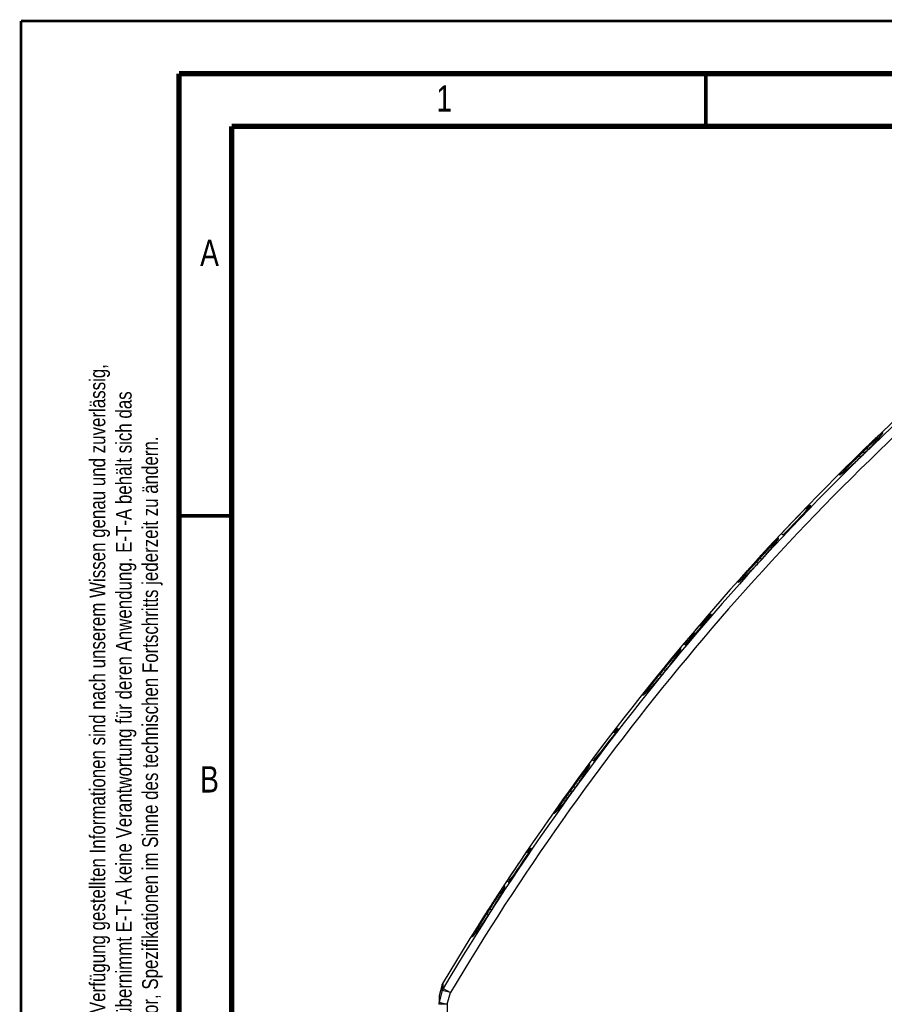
# Model space of a CAD drawing. Extents: x 0 to 420, y 0 to 297.
# Tile 9 of 39: x 0 to 82, y 204 to 297. Entities that reach past the tile are written whole.
import ezdxf

# ---------------------------------------------------------------- set-up
doc = ezdxf.new("R2010")
doc.units = 0
doc.header["$LTSCALE"] = 23.1
doc.layers.add('T-PM12-T0X-00-GND_DXF_FORMAT', color=7, linetype='CONTINUOUS')
doc.layers.add('T-PM12-T0X-0DXF_CONTINUOUS_LINE', color=7, linetype='CONTINUOUS')
doc.styles.get("Standard").update_dxf_attribs({"font": 'txt', "width": 0.8})

msp = doc.modelspace()

# ---------------------------------------------------------------- linework, layer by layer
at = {"layer": 'T-PM12-T0X-00-GND_DXF_FORMAT', "color": 9, "linetype": 'CONTINUOUS', "const_width": 0.25}
for points in [[(0, 0), (0, 297)], [(0, 297), (420, 297)]]:
    msp.add_lwpolyline(points, dxfattribs=at)
at = {"layer": 'T-PM12-T0X-00-GND_DXF_FORMAT', "color": 7, "linetype": 'CONTINUOUS'}
for points, const_width in [([(15, 292), (15, 8)], 0.5), ([(415, 292), (15, 292)], 0.5), ([(65, 287), (65, 292)], 0.35), ([(20, 287), (20, 13)], 0.5), ([(410, 287), (20, 287)], 0.5), ([(15, 250), (20, 250)], 0.35)]:
    msp.add_lwpolyline(points, dxfattribs=dict(at, const_width=const_width))
at = {"layer": 'T-PM12-T0X-0DXF_CONTINUOUS_LINE', "color": 7, "linetype": 'CONTINUOUS'}
for p, q in [((81.2753, 257.2162), (81.2215, 257.1549)), ((81.3254, 257.2737), (81.2753, 257.2162)), ((81.3718, 257.3278), (81.3254, 257.2737)), ((81.4149, 257.3785), (81.3718, 257.3278)), ((81.4548, 257.4261), (81.4149, 257.3785)), ((81.4917, 257.4707), (81.4548, 257.4261)), ((81.5257, 257.5123), (81.4917, 257.4707)), ((81.5569, 257.551), (81.5257, 257.5123)), ((81.5854, 257.5871), (81.5569, 257.551)), ((81.6115, 257.6205), (81.5854, 257.5871)), ((80.3884, 256.269), (80.2641, 256.1445)), ((80.5034, 256.3858), (80.3884, 256.269)), ((80.6098, 256.4953), (80.5034, 256.3858)), ((80.7084, 256.5979), (80.6098, 256.4953)), ((80.7996, 256.694), (80.7084, 256.5979)), ((80.884, 256.7839), (80.7996, 256.694)), ((80.962, 256.8679), (80.884, 256.7839)), ((81.0342, 256.9466), (80.962, 256.8679)), ((81.1012, 257.0204), (81.0342, 256.9466)), ((81.1635, 257.0897), (81.1012, 257.0204)), ((81.2215, 257.1549), (81.1635, 257.0897)), ((79.4419, 255.3425), (79.3522, 255.2575)), ((79.5336, 255.4302), (79.4419, 255.3425)), ((79.6271, 255.5205), (79.5336, 255.4302)), ((79.7104, 255.6017), (79.6271, 255.5205)), ((80.1299, 256.0118), (79.7104, 255.6017)), ((80.2641, 256.1445), (80.1299, 256.0118)), ((78.3636, 254.3772), (78.3134, 254.3358)), ((78.4164, 254.4212), (78.3636, 254.3772)), ((78.472, 254.468), (78.4164, 254.4212)), ((78.5304, 254.5176), (78.472, 254.468)), ((78.5915, 254.57), (78.5304, 254.5176)), ((78.6554, 254.6253), (78.5915, 254.57)), ((78.7222, 254.6836), (78.6554, 254.6253)), ((78.7916, 254.7448), (78.7222, 254.6836)), ((78.8639, 254.809), (78.7916, 254.7448)), ((78.9388, 254.8762), (78.8639, 254.809)), ((79.0165, 254.9465), (78.9388, 254.8762)), ((79.0967, 255.0198), (79.0165, 254.9465)), ((79.1795, 255.0961), (79.0967, 255.0198)), ((79.2647, 255.1753), (79.1795, 255.0961)), ((79.3522, 255.2575), (79.2647, 255.1753)), ((77.973, 254.0687), (77.9459, 254.0489)), ((78.0022, 254.0903), (77.973, 254.0687)), ((78.0333, 254.1137), (78.0022, 254.0903)), ((78.0665, 254.139), (78.0333, 254.1137)), ((78.1017, 254.1662), (78.0665, 254.139)), ((78.1392, 254.1956), (78.1017, 254.1662)), ((78.1791, 254.2271), (78.1392, 254.1956)), ((78.2213, 254.2609), (78.1791, 254.2271)), ((78.266, 254.2971), (78.2213, 254.2609)), ((78.3134, 254.3358), (78.266, 254.2971)), ((74.3434, 250.2843), (74.8663, 250.9075)), ((74.6092, 250.601), (74.5013, 250.6916)), ((74.8336, 251.0654), (74.815, 251.081)), ((74.9092, 250.8715), (74.8663, 250.9075)), ((74.9788, 250.9436), (74.9198, 250.9931)), ((72.1884, 248.3245), (72.352, 248.1872)), ((71.1951, 246.9004), (71.1279, 246.8184)), ((71.2574, 246.9772), (71.1951, 246.9004)), ((71.3153, 247.0495), (71.2574, 246.9772)), ((71.3693, 247.1174), (71.3153, 247.0495)), ((71.4194, 247.1814), (71.3693, 247.1174)), ((71.4661, 247.2415), (71.4194, 247.1814)), ((71.5094, 247.298), (71.4661, 247.2415)), ((71.5497, 247.351), (71.5094, 247.298)), ((71.587, 247.4009), (71.5497, 247.351)), ((71.6216, 247.4476), (71.587, 247.4009)), ((71.6535, 247.4913), (71.6216, 247.4476)), ((71.6828, 247.532), (71.6535, 247.4913)), ((71.7097, 247.57), (71.6828, 247.532)), ((71.7343, 247.6053), (71.7097, 247.57)), ((71.7567, 247.638), (71.7343, 247.6053)), ((70.4801, 246.0662), (70.3557, 245.9284)), ((70.5954, 246.1956), (70.4801, 246.0662)), ((70.7021, 246.317), (70.5954, 246.1956)), ((70.8008, 246.4307), (70.7021, 246.317)), ((70.8923, 246.5374), (70.8008, 246.4307)), ((70.977, 246.6374), (70.8923, 246.5374)), ((71.0554, 246.7309), (70.977, 246.6374)), ((71.1279, 246.8184), (71.0554, 246.7309)), ((69.5899, 245.0974), (69.4934, 244.9964)), ((69.6921, 245.2055), (69.5899, 245.0974)), ((69.8002, 245.3213), (69.6921, 245.2055)), ((69.9144, 245.4452), (69.8002, 245.3213)), ((70.3557, 245.9284), (69.9144, 245.4452)), ((68.5469, 244.072), (68.5075, 244.0369)), ((68.5885, 244.1095), (68.5469, 244.072)), ((68.6325, 244.1497), (68.5885, 244.1095)), ((68.679, 244.1925), (68.6325, 244.1497)), ((68.7281, 244.2382), (68.679, 244.1925)), ((68.78, 244.2869), (68.7281, 244.2382)), ((68.8347, 244.3388), (68.78, 244.2869)), ((68.8925, 244.3941), (68.8347, 244.3388)), ((68.9535, 244.453), (68.8925, 244.3941)), ((69.0179, 244.5158), (68.9535, 244.453)), ((69.086, 244.5829), (69.0179, 244.5158)), ((69.1582, 244.6547), (69.086, 244.5829)), ((69.2349, 244.7316), (69.1582, 244.6547)), ((69.3161, 244.8139), (69.2349, 244.7316)), ((69.4022, 244.9021), (69.3161, 244.8139)), ((69.4934, 244.9964), (69.4022, 244.9021)), ((68.3428, 243.8949), (68.3158, 243.8726)), ((68.3717, 243.9191), (68.3428, 243.8949)), ((68.4026, 243.9453), (68.3717, 243.9191)), ((68.4355, 243.9736), (68.4026, 243.9453)), ((68.4704, 244.0041), (68.4355, 243.9736)), ((68.5075, 244.0369), (68.4704, 244.0041)), ((64.5077, 239.496), (65.4076, 240.5685)), ((65.1505, 240.2621), (65.0676, 240.3317)), ((65.3597, 240.7393), (65.3783, 240.7237)), ((65.4642, 240.6516), (65.3943, 240.5819)), ((65.4578, 240.5264), (65.4076, 240.5685)), ((65.4642, 240.6516), (65.5231, 240.6022)), ((64.5077, 239.496), (64.5462, 239.4638)), ((63.0936, 237.8107), (63.9935, 238.8832)), ((63.9935, 238.8832), (64.0279, 238.8543)), ((63.0614, 237.7072), (62.898, 237.8443)), ((63.0936, 237.8107), (63.1257, 237.7838)), ((62.1632, 236.6163), (62.12, 236.5547)), ((62.2037, 236.6746), (62.1632, 236.6163)), ((62.2415, 236.7298), (62.2037, 236.6746)), ((62.2769, 236.7819), (62.2415, 236.7298)), ((62.31, 236.8311), (62.2769, 236.7819)), ((62.3409, 236.8777), (62.31, 236.8311)), ((62.3697, 236.9215), (62.3409, 236.8777)), ((62.3966, 236.9629), (62.3697, 236.9215)), ((62.4214, 237.0018), (62.3966, 236.9629)), ((62.4445, 237.0383), (62.4214, 237.0018)), ((62.4658, 237.0725), (62.4445, 237.0383)), ((62.4854, 237.1045), (62.4658, 237.0725)), ((62.5033, 237.1343), (62.4854, 237.1045)), ((62.5197, 237.1621), (62.5033, 237.1343)), ((61.482, 235.6983), (61.3902, 235.5816)), ((61.5675, 235.8084), (61.482, 235.6983)), ((61.6473, 235.9122), (61.5675, 235.8084)), ((61.7217, 236.0101), (61.6473, 235.9122)), ((61.7911, 236.1024), (61.7217, 236.0101)), ((61.8558, 236.1892), (61.7911, 236.1024)), ((61.916, 236.2711), (61.8558, 236.1892)), ((61.9723, 236.3481), (61.916, 236.2711)), ((62.0248, 236.4209), (61.9723, 236.3481)), ((62.074, 236.4896), (62.0248, 236.4209)), ((62.12, 236.5547), (62.074, 236.4896)), ((60.7104, 234.7433), (60.5931, 234.6021)), ((61.2917, 235.4579), (61.1862, 235.327)), ((61.3902, 235.5816), (61.2917, 235.4579)), ((59.8838, 233.7912), (59.8183, 233.7203)), ((59.9535, 233.8674), (59.8838, 233.7912)), ((60.0279, 233.9496), (59.9535, 233.8674)), ((60.1074, 234.0385), (60.0279, 233.9496)), ((60.1924, 234.1345), (60.1074, 234.0385)), ((60.2831, 234.2383), (60.1924, 234.1345)), ((60.3799, 234.3504), (60.2831, 234.2383)), ((60.4831, 234.4714), (60.3799, 234.3504)), ((60.5931, 234.6021), (60.4831, 234.4714)), ((59.3804, 233.2703), (59.3459, 233.2373)), ((59.4175, 233.3064), (59.3804, 233.2703)), ((59.4571, 233.3455), (59.4175, 233.3064)), ((59.4995, 233.3878), (59.4571, 233.3455)), ((59.5448, 233.4336), (59.4995, 233.3878)), ((59.5929, 233.4828), (59.5448, 233.4336)), ((59.6442, 233.5359), (59.5929, 233.4828)), ((59.6987, 233.593), (59.6442, 233.5359)), ((59.7567, 233.6543), (59.6987, 233.593)), ((59.8183, 233.7203), (59.7567, 233.6543)), ((56.3702, 229.3539), (56.2409, 229.4624)), ((56.5113, 229.8882), (56.5299, 229.8726)), ((56.6749, 229.751), (56.6159, 229.8005)), ((54.401, 226.829), (54.961, 227.4964)), ((54.2144, 226.855), (54.3781, 226.7177)), ((54.401, 226.829), (54.4381, 226.7979)), ((53.4464, 225.4242), (53.4011, 225.3528)), ((53.4893, 225.4924), (53.4464, 225.4242)), ((53.5298, 225.5576), (53.4893, 225.4924)), ((53.5679, 225.6195), (53.5298, 225.5576)), ((53.6037, 225.6783), (53.5679, 225.6195)), ((53.6372, 225.734), (53.6037, 225.6783)), ((53.6684, 225.7865), (53.6372, 225.734)), ((53.6975, 225.836), (53.6684, 225.7865)), ((53.7245, 225.8825), (53.6975, 225.836)), ((53.7496, 225.9263), (53.7245, 225.8825)), ((53.7729, 225.9674), (53.7496, 225.9263)), ((53.7944, 226.006), (53.7729, 225.9674)), ((53.8142, 226.0421), (53.7944, 226.006)), ((53.8325, 226.076), (53.8142, 226.0421)), ((53.8493, 226.1076), (53.8325, 226.076)), ((53.8646, 226.1369), (53.8493, 226.1076)), ((52.8321, 224.5046), (52.7535, 224.3931)), ((52.906, 224.6105), (52.8321, 224.5046)), ((52.9758, 224.7114), (52.906, 224.6105)), ((53.1354, 224.9467), (53.0738, 224.8552)), ((53.1941, 225.0346), (53.1354, 224.9467)), ((53.2499, 225.1192), (53.1941, 225.0346)), ((53.303, 225.2004), (53.2499, 225.1192)), ((53.3533, 225.2782), (53.303, 225.2004)), ((53.4011, 225.3528), (53.3533, 225.2782)), ((52.1938, 223.6189), (52.0895, 223.4775)), ((52.2944, 223.7572), (52.1938, 223.6189)), ((52.6695, 224.2755), (52.2944, 223.7572)), ((52.7535, 224.3931), (52.6695, 224.2755)), ((51.3873, 222.5776), (51.3304, 222.509)), ((51.4476, 222.6511), (51.3873, 222.5776)), ((51.5116, 222.73), (51.4476, 222.6511)), ((51.5797, 222.8148), (51.5116, 222.73)), ((51.6522, 222.9061), (51.5797, 222.8148)), ((51.7294, 223.0044), (51.6522, 222.9061)), ((51.8114, 223.1102), (51.7294, 223.0044)), ((51.8986, 223.2238), (51.8114, 223.1102)), ((51.9912, 223.346), (51.8986, 223.2238)), ((52.0895, 223.4775), (51.9912, 223.346)), ((50.9133, 222.0326), (50.8844, 222.0021)), ((50.9443, 222.0659), (50.9133, 222.0326)), ((50.9774, 222.1019), (50.9443, 222.0659)), ((51.0128, 222.1409), (50.9774, 222.1019)), ((51.0505, 222.183), (51.0128, 222.1409)), ((51.0906, 222.2282), (51.0505, 222.183)), ((51.1331, 222.2769), (51.0906, 222.2282)), ((51.1782, 222.329), (51.1331, 222.2769)), ((51.226, 222.3849), (51.1782, 222.329)), ((51.2767, 222.4448), (51.226, 222.3849)), ((51.3304, 222.509), (51.2767, 222.4448)), ((48.1528, 217.9735), (48.023, 218.0824)), ((48.2901, 218.511), (48.2714, 218.5266)), ((48.4356, 218.3888), (48.3764, 218.4385)), ((46.1407, 215.354), (46.3052, 215.216)), ((46.3212, 215.333), (46.6127, 215.6804)), ((46.3212, 215.333), (46.3607, 215.2999)), ((45.6104, 214.1733), (45.5798, 214.1156)), ((45.6389, 214.2279), (45.6104, 214.1733)), ((45.6655, 214.2794), (45.6389, 214.2279)), ((45.6902, 214.3279), (45.6655, 214.2794)), ((45.7132, 214.3735), (45.6902, 214.3279)), ((45.7345, 214.4165), (45.7132, 214.3735)), ((45.7542, 214.4568), (45.7345, 214.4165)), ((45.7725, 214.4947), (45.7542, 214.4568)), ((45.7893, 214.5302), (45.7725, 214.4947)), ((45.8047, 214.5634), (45.7893, 214.5302)), ((45.8187, 214.5943), (45.8047, 214.5634)), ((45.8315, 214.623), (45.8187, 214.5943)), ((45.0969, 213.2641), (45.0388, 213.1673)), ((45.1526, 213.3578), (45.0969, 213.2641)), ((45.2059, 213.4484), (45.1526, 213.3578)), ((45.2567, 213.5357), (45.2059, 213.4484)), ((45.3052, 213.6198), (45.2567, 213.5357)), ((45.3512, 213.7005), (45.3052, 213.6198)), ((45.3949, 213.7779), (45.3512, 213.7005)), ((45.4364, 213.852), (45.3949, 213.7779)), ((45.4755, 213.9229), (45.4364, 213.852)), ((45.5124, 213.9904), (45.4755, 213.9229)), ((45.5472, 214.0546), (45.5124, 213.9904)), ((45.5798, 214.1156), (45.5472, 214.0546)), ((44.713, 212.6416), (44.2828, 211.9708)), ((44.7826, 212.7517), (44.713, 212.6416)), ((44.8501, 212.8596), (44.7826, 212.7517)), ((44.9154, 212.9649), (44.8501, 212.8596)), ((44.9783, 213.0675), (44.9154, 212.9649)), ((45.0388, 213.1673), (44.9783, 213.0675)), ((43.9245, 211.433), (43.8476, 211.3214)), ((44.0062, 211.5531), (43.9245, 211.433)), ((44.093, 211.6822), (44.0062, 211.5531)), ((44.1851, 211.8213), (44.093, 211.6822)), ((44.2828, 211.9708), (44.1851, 211.8213)), ((43.176, 210.4127), (43.143, 210.372)), ((43.2113, 210.4567), (43.176, 210.4127)), ((43.2487, 210.5041), (43.2113, 210.4567)), ((43.2886, 210.555), (43.2487, 210.5041)), ((43.3308, 210.6098), (43.2886, 210.555)), ((43.3757, 210.6685), (43.3308, 210.6098)), ((43.4232, 210.7315), (43.3757, 210.6685)), ((43.4736, 210.799), (43.4232, 210.7315)), ((43.5269, 210.8713), (43.4736, 210.799)), ((43.5834, 210.9488), (43.5269, 210.8713)), ((43.6435, 211.0319), (43.5834, 210.9488)), ((43.7073, 211.1213), (43.6435, 211.0319)), ((43.7752, 211.2176), (43.7073, 211.1213)), ((43.8476, 211.3214), (43.7752, 211.2176)), ((43.1121, 210.3344), (43.0832, 210.2999)), ((43.143, 210.372), (43.1121, 210.3344)), ((39.9799, 205.4933), (39.6851, 204.4225)), ((40.0161, 205.5966), (40.0007, 205.5581)), ((40.0335, 205.6344), (40.0161, 205.5966)), ((40.0529, 205.6712), (40.0335, 205.6344)), ((40.0641, 205.6906), (40.0529, 205.6712))]:
    msp.add_line(p, q, dxfattribs=at)
at = {"layer": 'T-PM12-T0X-0DXF_CONTINUOUS_LINE', "color": 9, "linetype": 'CONTINUOUS'}
for p, q in [((79.4851, 255.7907), (79.5551, 255.7193)), ((79.5551, 255.7193), (79.7041, 255.5943)), ((79.7104, 255.6017), (79.7108, 255.6013)), ((79.9144, 256.0705), (79.8446, 256.1421)), ((80.0635, 255.9454), (79.9144, 256.0705)), ((80.0703, 255.9526), (80.0699, 255.9531)), ((70.1497, 245.9884), (70.0759, 246.0559)), ((70.2975, 245.8644), (70.1497, 245.9884)), ((69.7383, 245.6862), (69.8122, 245.6189)), ((69.8122, 245.6189), (69.96, 245.4948)), ((69.9627, 245.498), (69.9631, 245.4976)), ((70.3007, 245.8673), (70.3003, 245.8676)), ((60.6002, 235.0709), (60.6778, 235.0078)), ((60.6778, 235.0078), (60.8255, 234.884)), ((60.8244, 234.8827), (60.8249, 234.8824)), ((60.9936, 235.3955), (60.9161, 235.4588)), ((61.1412, 235.2717), (60.9936, 235.3955)), ((61.1408, 235.2703), (61.1403, 235.2706)), ((52.0697, 223.9458), (52.1507, 223.8872)), ((52.1507, 223.8872), (52.2991, 223.7627)), ((52.2944, 223.7572), (52.2949, 223.7568)), ((52.4448, 224.2932), (52.3639, 224.3519)), ((52.5931, 224.1687), (52.4448, 224.2932)), ((52.5891, 224.163), (52.5886, 224.1633)), ((44.1512, 212.3071), (44.2354, 212.2532)), ((44.5075, 212.6776), (44.4234, 212.7317)), ((44.6563, 212.5528), (44.5075, 212.6776)), ((44.6498, 212.5417), (44.6493, 212.542)), ((44.2354, 212.2532), (44.3843, 212.1283)), ((44.3772, 212.1174), (44.3777, 212.1171)), ((39.9892, 204.9349), (39.6861, 203.8244)), ((39.9892, 204.9348), (39.98, 205.4935)), ((40.7597, 204.7246), (39.9892, 204.9349)), ((40.0758, 205.1304), (40.0641, 205.6907)), ((40.0759, 205.1305), (40.7597, 204.7246)), ((39.6851, 204.4225), (39.6862, 203.8244)), ((40.4565, 203.614), (40.7597, 204.7246)), ((40.4565, 203.614), (39.6565, 203.614)), ((39.6861, 203.8244), (40.4565, 203.614)), ((40.4565, 203.614), (40.4565, 180.1827))]:
    msp.add_line(p, q, dxfattribs=at)
at = {"layer": 'T-PM12-T0X-0DXF_CONTINUOUS_LINE', "color": 7, "linetype": 'CONTINUOUS'}
for points in [[(81.761, 257.841), (81.761, 257.8411), (81.7609, 257.8408), (81.7605, 257.8398), (81.7598, 257.8381), (81.7588, 257.8357), (81.7574, 257.8327), (81.7556, 257.829), (81.7534, 257.8248), (81.7508, 257.8199), (81.7478, 257.8145), (81.7443, 257.8085), (81.7404, 257.802), (81.7361, 257.7949), (81.7313, 257.7872), (81.726, 257.7789), (81.7203, 257.7702), (81.7141, 257.7608), (81.7074, 257.7509), (81.7002, 257.7405), (81.6925, 257.7295), (81.6843, 257.718), (81.6755, 257.7058), (81.6663, 257.6931), (81.6564, 257.6798), (81.6461, 257.6659), (81.6351, 257.6514), (81.6236, 257.6363), (81.6115, 257.6205)], [(77.9459, 254.0489), (77.9206, 254.0308), (77.9087, 254.0223), (77.8972, 254.0143), (77.8862, 254.0067), (77.8756, 253.9995), (77.8655, 253.9927), (77.8559, 253.9862), (77.8467, 253.9802), (77.8379, 253.9745), (77.8296, 253.9691), (77.8217, 253.9642), (77.8142, 253.9595), (77.8072, 253.9553), (77.8005, 253.9513), (77.7943, 253.9477), (77.7885, 253.9444), (77.7831, 253.9414), (77.7782, 253.9387), (77.7736, 253.9364), (77.7695, 253.9343), (77.7659, 253.9326), (77.7627, 253.9311), (77.76, 253.9299), (77.7578, 253.929), (77.7561, 253.9283), (77.7557, 253.9282)], [(71.8817, 247.8492), (71.8817, 247.8494), (71.8818, 247.8496), (71.8816, 247.8489), (71.8811, 247.8476), (71.8804, 247.8455), (71.8794, 247.8429), (71.878, 247.8396), (71.8763, 247.8356), (71.8743, 247.8311), (71.8719, 247.826), (71.8691, 247.8204), (71.8659, 247.8142), (71.8624, 247.8074), (71.8584, 247.8), (71.854, 247.7921), (71.8492, 247.7836), (71.844, 247.7746), (71.8384, 247.7651), (71.8323, 247.7549), (71.8258, 247.7443), (71.8189, 247.733), (71.8114, 247.7212), (71.8035, 247.7089), (71.7952, 247.6959), (71.7863, 247.6823), (71.777, 247.6682), (71.7671, 247.6534), (71.7567, 247.638)], [(68.3158, 243.8726), (68.2906, 243.8522), (68.2787, 243.8426), (68.2673, 243.8336), (68.2563, 243.8249), (68.2457, 243.8167), (68.2356, 243.809), (68.2259, 243.8016), (68.2167, 243.7947), (68.2078, 243.7881), (68.1994, 243.782), (68.1914, 243.7762), (68.1838, 243.7708), (68.1767, 243.7658), (68.1699, 243.7612), (68.1635, 243.7569), (68.1575, 243.753), (68.152, 243.7495), (68.1468, 243.7462), (68.1421, 243.7433), (68.1377, 243.7408), (68.1338, 243.7385), (68.1303, 243.7366), (68.1273, 243.735), (68.1247, 243.7338), (68.1227, 243.7328), (68.1212, 243.7321), (68.1209, 243.732)], [(62.6126, 237.3464), (62.6126, 237.3465), (62.6126, 237.3463), (62.6124, 237.3455), (62.612, 237.344), (62.6114, 237.3419), (62.6105, 237.3393), (62.6094, 237.3362), (62.6081, 237.3325), (62.6065, 237.3284), (62.6047, 237.3238), (62.6025, 237.3187), (62.6002, 237.3132), (62.5975, 237.3073), (62.5945, 237.3008), (62.5913, 237.294), (62.5877, 237.2867), (62.5839, 237.2789), (62.5798, 237.2707), (62.5753, 237.262), (62.5705, 237.2528), (62.5654, 237.2432), (62.5599, 237.2331), (62.5541, 237.2225), (62.548, 237.2114), (62.5414, 237.1998), (62.5346, 237.1878), (62.5273, 237.1752), (62.5197, 237.1621)], [(61.1862, 235.327), (60.7717, 234.8181), (60.7104, 234.7433)], [(59.3459, 233.2373), (59.3138, 233.207), (59.2987, 233.1929), (59.2841, 233.1795), (59.2701, 233.1667), (59.2567, 233.1545), (59.2438, 233.1429), (59.2315, 233.132), (59.2197, 233.1217), (59.2084, 233.1119), (59.1977, 233.1027), (59.1874, 233.0941), (59.1777, 233.086), (59.1685, 233.0785), (59.1598, 233.0715), (59.1516, 233.065), (59.144, 233.0591), (59.1368, 233.0536), (59.1301, 233.0487), (59.124, 233.0443), (59.1184, 233.0403), (59.1133, 233.0369), (59.1088, 233.0339), (59.1048, 233.0313), (59.1014, 233.0293), (59.0985, 233.0276), (59.0963, 233.0264), (59.0947, 233.0256), (59.0943, 233.0254)], [(53.951, 226.3339), (53.9509, 226.3335), (53.9507, 226.3323), (53.9503, 226.3306), (53.9497, 226.3282), (53.9489, 226.3253), (53.9479, 226.3218), (53.9466, 226.3179), (53.9452, 226.3134), (53.9435, 226.3085), (53.9415, 226.3031), (53.9393, 226.2972), (53.9368, 226.2909), (53.9341, 226.2841), (53.9311, 226.2768), (53.9278, 226.269), (53.9243, 226.2608), (53.9204, 226.252), (53.9163, 226.2428), (53.9118, 226.2331), (53.9071, 226.2229), (53.902, 226.2122), (53.8966, 226.2009), (53.8909, 226.1892), (53.8848, 226.1769), (53.8784, 226.1641), (53.8717, 226.1508), (53.8646, 226.1369)], [(53.0738, 224.8552), (53.0093, 224.7603), (52.9758, 224.7114)], [(50.8844, 222.0021), (50.8574, 221.9741), (50.8447, 221.9611), (50.8325, 221.9486), (50.8207, 221.9368), (50.8094, 221.9255), (50.7986, 221.9149), (50.7882, 221.9047), (50.7783, 221.8952), (50.7688, 221.8862), (50.7598, 221.8777), (50.7512, 221.8697), (50.743, 221.8623), (50.7352, 221.8554), (50.7279, 221.8489), (50.7211, 221.843), (50.7146, 221.8376), (50.7087, 221.8326), (50.7031, 221.8281), (50.698, 221.8242), (50.6934, 221.8206), (50.6893, 221.8176), (50.6856, 221.815), (50.6825, 221.8128), (50.6798, 221.8111), (50.6777, 221.8097), (50.677, 221.8093)], [(45.9001, 214.8092), (45.9001, 214.8091), (45.9, 214.8085), (45.8998, 214.8073), (45.8995, 214.8054), (45.899, 214.8029), (45.8983, 214.7999), (45.8975, 214.7964), (45.8965, 214.7924), (45.8952, 214.7879), (45.8938, 214.7829), (45.8921, 214.7774), (45.8903, 214.7714), (45.8882, 214.765), (45.8858, 214.758), (45.8833, 214.7506), (45.8804, 214.7428), (45.8774, 214.7344), (45.874, 214.7256), (45.8704, 214.7162), (45.8666, 214.7064), (45.8624, 214.696), (45.858, 214.6852), (45.8533, 214.6738), (45.8483, 214.6619), (45.843, 214.6495), (45.8374, 214.6365), (45.8315, 214.623)], [(43.0832, 210.2999), (43.0563, 210.2682), (43.0435, 210.2534), (43.0312, 210.2393), (43.0195, 210.2258), (43.0081, 210.213), (42.9972, 210.2009), (42.9868, 210.1894), (42.9768, 210.1784), (42.9672, 210.1681), (42.9581, 210.1584), (42.9494, 210.1493), (42.9412, 210.1408), (42.9333, 210.1328), (42.9259, 210.1253), (42.9189, 210.1184), (42.9123, 210.1121), (42.9062, 210.1063), (42.9005, 210.101), (42.8952, 210.0963), (42.8904, 210.0921), (42.8861, 210.0884), (42.8822, 210.0852), (42.8788, 210.0825), (42.8759, 210.0803), (42.8735, 210.0786), (42.8717, 210.0774), (42.8705, 210.0765), (42.8702, 210.0764)], [(40.0007, 205.5581), (39.9874, 205.5187), (39.9799, 205.4934)]]:
    msp.add_lwpolyline(points, dxfattribs=at)
for centre, radius, start, end in [((252.7771, 78.8794), 247.6448, 131.166943, 149.198264), ((252.7771, 78.8794), 247.6444, 134.29158, 134.407873), ((252.7771, 78.8794), 247.6367, 135.942482, 136.823453), ((252.7771, 78.8794), 247.4234, 135.938978, 136.820712), ((105.5082, 223.4551), 41.2706, 138.009465, 138.703902), ((103.1999, 219.1734), 42.5707, 131.629497, 132.309114), ((252.7771, 78.8794), 247.6444, 137.540656, 137.656486), ((252.7771, 78.8794), 247.6367, 139.18503, 140.064264), ((252.7771, 78.8794), 247.4234, 139.184327, 140.06432), ((97.6733, 214.8075), 41.4079, 141.253542, 141.945661), ((95.0227, 210.9323), 41.9159, 134.979635, 135.530541), ((252.7771, 78.8794), 247.6444, 140.781828, 140.897569), ((252.7771, 78.8794), 247.6367, 142.424966, 143.305282), ((252.7771, 78.8794), 247.4234, 142.427057, 143.308135), ((90.4579, 205.6611), 41.6809, 144.487688, 145.177458), ((87.5457, 202.0212), 41.5733, 138.071723, 138.761084), ((252.7771, 78.8794), 247.6444, 144.025507, 144.14153), ((252.7771, 78.8794), 247.6367, 145.67269, 146.556937), ((252.7771, 78.8794), 247.4234, 145.677596, 146.562614), ((83.9886, 195.9637), 42.2228, 147.723401, 148.408678), ((80.7021, 192.5593), 41.4087, 141.320032, 142.012161), ((252.7771, 78.8794), 247.6444, 147.282179, 147.398864), ((40.7428, 205.2832), 0.7913, 162.382398, 164.592816), ((40.7509, 205.2807), 0.7998, 160.344637, 162.383204), ((40.7546, 205.2794), 0.8037, 159.593846, 160.345835), ((40.7572, 205.2784), 0.8065, 156.827831, 159.592993), ((40.7578, 205.2781), 0.8072, 156.242557, 156.828419), ((40.7568, 205.2786), 0.806, 154.057717, 156.243089), ((40.7541, 205.2799), 0.8031, 153.064741, 154.057218), ((40.7504, 205.2818), 0.7989, 151.253563, 153.065604), ((40.7435, 205.2856), 0.791, 149.186211, 151.254366)]:
    msp.add_arc(centre, radius, start, end, dxfattribs=at)
at = {"layer": 'T-PM12-T0X-0DXF_CONTINUOUS_LINE', "color": 9, "linetype": 'CONTINUOUS'}
for centre, radius, start, end in [((252.7771, 78.8794), 247.3483, 131.192307, 149.308321), ((252.7771, 78.8794), 246.553, 131.192307, 149.308303), ((252.7771, 78.8794), 247.5444, 134.29158, 134.407873), ((252.7771, 78.8794), 247.3511, 134.284801, 134.401233), ((252.7771, 78.8794), 247.5444, 137.540656, 137.656486), ((252.7771, 78.8794), 247.3511, 137.537744, 137.653711), ((252.7771, 78.8794), 247.5444, 140.781828, 140.897569), ((252.7771, 78.8794), 247.3511, 140.782754, 140.898631), ((252.7771, 78.8794), 247.5444, 144.025507, 144.14153), ((252.7771, 78.8794), 247.3511, 144.03028, 144.146441), ((252.7771, 78.8794), 247.5444, 147.282179, 147.398864), ((252.7771, 78.8794), 247.3511, 147.290845, 147.40767), ((40.7378, 204.7204), 0.7787, 148.223808, 164.014841), ((40.4201, 203.6136), 0.7635, 163.97339, 179.968523)]:
    msp.add_arc(centre, radius, start, end, dxfattribs=at)
for points, knots in [([(81.7734, 257.8511), (81.7773, 257.8587), (81.7826, 257.8694), (81.7876, 257.8832), (81.7897, 257.8912), (81.7905, 257.8979), (81.7899, 257.9033), (81.7877, 257.9075), (81.7837, 257.9099), (81.7786, 257.9105), (81.769, 257.9092), (81.7538, 257.9032), (81.732, 257.8914), (81.7048, 257.8739), (81.6724, 257.8508), (81.6184, 257.8096), (81.5388, 257.7443), (81.4298, 257.6499), (81.3028, 257.5359), (81.1591, 257.4039), (80.9386, 257.1977), (80.6355, 256.9089), (80.249, 256.5359), (79.9815, 256.2757), (79.8446, 256.1421)], [0, 0, 0, 0, 0.0095137, 0.0132438, 0.0163149, 0.01877, 0.0206967, 0.0222752, 0.0238141, 0.0256423, 0.0279683, 0.034463, 0.0436562, 0.0556323, 0.0704038, 0.0879507, 0.1312005, 0.1849247, 0.2485014, 0.3211756, 0.4020748, 0.5845524, 0.7871259, 1, 1, 1, 1]), ([(79.9144, 256.0705), (80.0997, 256.2499), (80.3727, 256.513), (80.728, 256.852), (80.9703, 257.0807), (81.1886, 257.2834), (81.3779, 257.4549), (81.5163, 257.5752), (81.6098, 257.6518), (81.6505, 257.6834), (81.6693, 257.6973)], [0, 0, 0, 0, 0.32326, 0.4750943, 0.6154424, 0.7409041, 0.8484455, 0.935487, 0.9706659, 1, 1, 1, 1]), ([(80.0703, 255.9526), (80.1733, 256.0531), (80.3749, 256.2529), (80.6654, 256.5505), (80.9349, 256.836), (81.1762, 257.101), (81.383, 257.3376), (81.5302, 257.5146), (81.6266, 257.637), (81.6828, 257.7119), (81.7273, 257.7751), (81.7522, 257.8138), (81.7624, 257.8312)], [0, 0, 0, 0, 0.1704818, 0.3362792, 0.4927943, 0.6356666, 0.7609274, 0.8651347, 0.9084432, 0.9454974, 0.9760703, 1, 1, 1, 1]), ([(81.7624, 257.8312), (81.7634, 257.833), (81.7672, 257.8395), (81.7708, 257.8462), (81.7734, 257.8511)], [0, 0, 0, 0, 0.2656606, 1, 1, 1, 1]), ([(79.4851, 255.7907), (79.3493, 255.6577), (79.0845, 255.3975), (78.7607, 255.077), (78.5173, 254.8336), (78.3516, 254.6663), (78.2004, 254.5119), (78.0659, 254.3721), (77.9498, 254.2485), (77.8657, 254.1558), (77.8091, 254.0907), (77.7745, 254.0493), (77.7454, 254.0129), (77.7221, 253.9815), (77.7045, 253.9553), (77.6926, 253.9344), (77.6867, 253.9198), (77.6855, 253.9107), (77.6862, 253.9057), (77.6889, 253.902), (77.6932, 253.9001), (77.6988, 253.8997), (77.7057, 253.9006), (77.714, 253.9028), (77.7281, 253.9079), (77.7391, 253.9131), (77.7469, 253.917)], [0, 0, 0, 0, 0.2130252, 0.4158119, 0.5102705, 0.5985475, 0.6795576, 0.7523002, 0.8158762, 0.8695059, 0.8923853, 0.912551, 0.9299503, 0.9445451, 0.956318, 0.9652865, 0.9715471, 0.9737648, 0.9755079, 0.9770127, 0.9786237, 0.9806308, 0.9831913, 0.9863803, 0.9902342, 1, 1, 1, 1]), ([(77.7673, 253.928), (77.7855, 253.9382), (77.8257, 253.963), (77.8913, 254.0075), (77.9691, 254.0635), (78.0959, 254.1592), (78.2791, 254.305), (78.5238, 254.5095), (78.7976, 254.7477), (79.0926, 255.0136), (79.4002, 255.3004), (79.6069, 255.4995), (79.7108, 255.6013)], [0, 0, 0, 0, 0.0242777, 0.0552129, 0.0926116, 0.1362196, 0.240812, 0.366114, 0.5087152, 0.6647618, 0.8300291, 1, 1, 1, 1]), ([(77.8563, 253.9864), (77.8679, 254.0028), (77.8956, 254.0387), (77.9443, 254.097), (78.0047, 254.1656), (78.1067, 254.277), (78.26, 254.4376), (78.4715, 254.6529), (78.7141, 254.8952), (78.9806, 255.1583), (79.2635, 255.4354), (79.457, 255.6239), (79.5551, 255.7193)], [0, 0, 0, 0, 0.0247558, 0.0560817, 0.0938063, 0.1376762, 0.2426508, 0.3681233, 0.5106367, 0.6662938, 0.8308899, 1, 1, 1, 1]), ([(77.7469, 253.917), (77.7485, 253.9179), (77.7554, 253.9214), (77.7622, 253.9251), (77.7673, 253.928)], [0, 0, 0, 0, 0.2346646, 1, 1, 1, 1]), ([(71.8931, 247.8593), (71.8966, 247.8671), (71.9013, 247.8782), (71.9057, 247.8923), (71.9075, 247.9006), (71.908, 247.9074), (71.9072, 247.9128), (71.905, 247.917), (71.901, 247.9193), (71.896, 247.9198), (71.8868, 247.9182), (71.8722, 247.9117), (71.8515, 247.899), (71.8257, 247.8804), (71.7951, 247.856), (71.7596, 247.8257), (71.7194, 247.7897), (71.6562, 247.731), (71.5666, 247.6441), (71.4471, 247.5241), (71.3121, 247.3851), (71.1629, 247.2289), (71.0014, 247.0576), (70.7661, 246.8058), (70.4562, 246.4707), (70.2046, 246.1966), (70.0759, 246.0559)], [0, 0, 0, 0, 0.0096331, 0.0134243, 0.0165555, 0.0190668, 0.0210392, 0.0226403, 0.0241665, 0.0259524, 0.0282198, 0.0345763, 0.0436218, 0.0554489, 0.0700738, 0.0874798, 0.1076302, 0.130475, 0.1839895, 0.2474152, 0.3200055, 0.4008925, 0.4891004, 0.5835592, 0.7865611, 1, 1, 1, 1]), ([(70.3007, 245.8673), (70.3978, 245.9734), (70.5877, 246.1843), (70.8607, 246.4978), (71.1134, 246.798), (71.3389, 247.076), (71.5318, 247.3239), (71.6687, 247.5088), (71.758, 247.6366), (71.81, 247.7146), (71.851, 247.7803), (71.8738, 247.8206), (71.883, 247.8386)], [0, 0, 0, 0, 0.1705045, 0.3362724, 0.4926963, 0.6354477, 0.7606127, 0.8648051, 0.9081492, 0.9452709, 0.9759427, 1, 1, 1, 1]), ([(71.883, 247.8386), (71.884, 247.8404), (71.8874, 247.8473), (71.8907, 247.8542), (71.8931, 247.8593)], [0, 0, 0, 0, 0.2655432, 1, 1, 1, 1]), ([(70.1497, 245.9884), (70.3259, 246.1804), (70.5854, 246.4618), (70.9231, 246.8242), (71.1526, 247.0677), (71.3586, 247.2827), (71.5363, 247.4633), (71.6656, 247.5892), (71.7525, 247.6685), (71.7901, 247.7008), (71.8074, 247.7149)], [0, 0, 0, 0, 0.3265804, 0.4795764, 0.6205253, 0.7458988, 0.8525787, 0.9379481, 0.9719907, 1, 1, 1, 1]), ([(69.7383, 245.6862), (69.6102, 245.5457), (69.3608, 245.2711), (69.056, 244.9331), (68.8272, 244.6767), (68.6716, 244.5008), (68.5299, 244.3385), (68.404, 244.1918), (68.2955, 244.0623), (68.2172, 243.9654), (68.1647, 243.8974), (68.1326, 243.8543), (68.1058, 243.8164), (68.0843, 243.7838), (68.0682, 243.7567), (68.0576, 243.7351), (68.0524, 243.7201), (68.0517, 243.7109), (68.0527, 243.706), (68.0555, 243.7024), (68.0598, 243.7006), (68.0653, 243.7004), (68.0721, 243.7016), (68.0802, 243.7042), (68.0939, 243.7099), (68.1045, 243.7156), (68.1119, 243.7199)], [0, 0, 0, 0, 0.2134057, 0.416421, 0.510909, 0.5991578, 0.6800909, 0.7527236, 0.8161777, 0.869697, 0.8925327, 0.9126657, 0.9300456, 0.9446359, 0.9564205, 0.9654171, 0.9717209, 0.9739631, 0.9757282, 0.9772439, 0.9788482, 0.9808339, 0.9833634, 0.9865151, 0.9903272, 1, 1, 1, 1]), ([(68.1316, 243.7318), (68.1489, 243.7427), (68.1872, 243.7694), (68.2495, 243.8167), (68.323, 243.8761), (68.443, 243.9775), (68.616, 244.1318), (68.8468, 244.3477), (69.1048, 244.599), (69.3825, 244.8793), (69.6717, 245.1813), (69.8656, 245.3906), (69.9631, 245.4976)], [0, 0, 0, 0, 0.0241193, 0.0548722, 0.0920808, 0.1355064, 0.2398109, 0.3649911, 0.507667, 0.6639648, 0.8296039, 1, 1, 1, 1]), ([(68.2296, 243.8044), (68.241, 243.8219), (68.2678, 243.8605), (68.3146, 243.9229), (68.372, 243.9957), (68.4678, 244.113), (68.611, 244.2816), (68.808, 244.507), (69.0332, 244.76), (69.3703, 245.1344), (69.6329, 245.4227), (69.8122, 245.6189)], [0, 0, 0, 0, 0.0260762, 0.0584903, 0.0970634, 0.1415549, 0.2471419, 0.3725122, 0.5143722, 0.6689856, 1, 1, 1, 1]), ([(68.1119, 243.7199), (68.1135, 243.7207), (68.1201, 243.7246), (68.1267, 243.7286), (68.1316, 243.7318)], [0, 0, 0, 0, 0.2345367, 1, 1, 1, 1]), ([(62.623, 237.356), (62.6262, 237.364), (62.6303, 237.3754), (62.634, 237.3898), (62.6353, 237.3983), (62.6355, 237.4052), (62.6346, 237.4106), (62.6322, 237.4147), (62.6283, 237.417), (62.6232, 237.4173), (62.6142, 237.4153), (62.6002, 237.4081), (62.5804, 237.3944), (62.556, 237.3746), (62.527, 237.3487), (62.4788, 237.3026), (62.4082, 237.2299), (62.3117, 237.1252), (62.1996, 236.999), (62.0729, 236.853), (61.9332, 236.689), (61.7819, 236.5092), (61.5617, 236.245), (61.2717, 235.8936), (61.0365, 235.6062), (60.9161, 235.4588)], [0, 0, 0, 0, 0.0097119, 0.0135423, 0.0167113, 0.019257, 0.0212564, 0.02287, 0.0243871, 0.0261465, 0.0283787, 0.0346562, 0.0436231, 0.0553759, 0.0699331, 0.0872788, 0.1301768, 0.1836302, 0.2470272, 0.3196174, 0.4005275, 0.4887763, 0.583289, 0.7864204, 1, 1, 1, 1]), ([(60.9936, 235.3955), (61.1604, 235.6002), (61.4058, 235.8999), (61.7251, 236.2856), (61.9416, 236.5441), (62.1353, 236.7713), (62.3017, 236.961), (62.4222, 237.0924), (62.5029, 237.1742), (62.5375, 237.2071), (62.5535, 237.2213)], [0, 0, 0, 0, 0.329645, 0.4837484, 0.6253094, 0.7506623, 0.8565779, 0.9403648, 0.9733, 1, 1, 1, 1]), ([(61.1408, 235.2703), (61.232, 235.382), (61.4101, 235.6039), (61.6656, 235.9332), (61.9014, 236.248), (62.1114, 236.5392), (62.2905, 236.7983), (62.4173, 236.9915), (62.4997, 237.1246), (62.5475, 237.2059), (62.5851, 237.2742), (62.6058, 237.3159), (62.6141, 237.3346)], [0, 0, 0, 0, 0.1703904, 0.3360296, 0.4923273, 0.634993, 0.7601497, 0.864429, 0.9078493, 0.9450635, 0.9758379, 1, 1, 1, 1]), ([(62.6141, 237.3346), (62.6149, 237.3365), (62.618, 237.3436), (62.621, 237.3507), (62.623, 237.356)], [0, 0, 0, 0, 0.2654706, 1, 1, 1, 1]), ([(60.6002, 235.0709), (60.4802, 234.9232), (60.2464, 234.6346), (59.9609, 234.2795), (59.7468, 234.0104), (59.6013, 233.8258), (59.4689, 233.6556), (59.3515, 233.502), (59.2505, 233.3664), (59.1777, 233.2652), (59.129, 233.1942), (59.0994, 233.1492), (59.0747, 233.1098), (59.055, 233.0759), (59.0404, 233.0478), (59.0309, 233.0254), (59.0265, 233.0101), (59.0263, 233.0008), (59.0275, 232.9958), (59.0304, 232.9923), (59.0348, 232.9906), (59.0402, 232.9907), (59.0469, 232.9922), (59.0547, 232.9951), (59.068, 233.0014), (59.0782, 233.0076), (59.0854, 233.0123)], [0, 0, 0, 0, 0.213447, 0.416459, 0.5109234, 0.5991369, 0.6800293, 0.7526245, 0.8160546, 0.8695734, 0.8924205, 0.9125737, 0.9299831, 0.9446124, 0.9564451, 0.9654978, 0.9718626, 0.9741339, 0.9759223, 0.9774478, 0.9790436, 0.9810072, 0.9835072, 0.9866253, 0.9904016, 1, 1, 1, 1]), ([(59.1043, 233.0252), (59.1208, 233.037), (59.1573, 233.0654), (59.2163, 233.1156), (59.2859, 233.1786), (59.3993, 233.2858), (59.5624, 233.4485), (59.7795, 233.6759), (60.0219, 233.9402), (60.2823, 234.2347), (60.5529, 234.5513), (60.734, 234.7705), (60.8249, 234.8824)], [0, 0, 0, 0, 0.0240111, 0.0546472, 0.0917411, 0.1350632, 0.2392235, 0.3643695, 0.5071209, 0.663574, 0.8294056, 1, 1, 1, 1]), ([(59.2102, 233.1134), (59.2212, 233.1322), (59.247, 233.1735), (59.3118, 233.2701), (59.4167, 233.4156), (59.5689, 233.6173), (59.7517, 233.8527), (59.9598, 234.1161), (60.2706, 234.5049), (60.5126, 234.8042), (60.6778, 235.0078)], [0, 0, 0, 0, 0.0273735, 0.0608763, 0.1454677, 0.2517643, 0.3771184, 0.5183615, 0.6719004, 1, 1, 1, 1]), ([(59.0854, 233.0123), (59.0869, 233.0133), (59.0933, 233.0175), (59.0995, 233.0218), (59.1043, 233.0252)], [0, 0, 0, 0, 0.2344425, 1, 1, 1, 1]), ([(53.9606, 226.3434), (53.9633, 226.3516), (53.9668, 226.3633), (53.9698, 226.378), (53.9707, 226.3865), (53.9706, 226.3934), (53.9693, 226.3988), (53.9668, 226.4028), (53.9627, 226.4049), (53.9577, 226.4049), (53.9489, 226.4024), (53.9354, 226.3945), (53.9164, 226.3797), (53.8931, 226.3585), (53.8656, 226.3309), (53.82, 226.2821), (53.7535, 226.2053), (53.663, 226.095), (53.558, 225.9624), (53.4397, 225.8092), (53.3093, 225.6374), (53.1684, 225.4491), (52.9635, 225.1729), (52.694, 224.8058), (52.4756, 224.5058), (52.3639, 224.3519)], [0, 0, 0, 0, 0.0097485, 0.0135955, 0.0167792, 0.0193365, 0.0213428, 0.0229562, 0.0244653, 0.0262125, 0.0284323, 0.0346908, 0.0436487, 0.0554031, 0.0699723, 0.0873397, 0.1303051, 0.1838477, 0.2473399, 0.3200146, 0.4009837, 0.4892544, 0.5837454, 0.7867058, 1, 1, 1, 1]), ([(52.5891, 224.163), (52.6742, 224.2803), (52.8403, 224.5132), (53.078, 224.8583), (53.2969, 225.1878), (53.4915, 225.4923), (53.6569, 225.763), (53.7736, 225.9646), (53.8491, 226.1033), (53.8928, 226.1879), (53.9269, 226.259), (53.9454, 226.3022), (53.9528, 226.3215)], [0, 0, 0, 0, 0.1701432, 0.3355579, 0.4916967, 0.634312, 0.7595463, 0.8640112, 0.9075469, 0.9448776, 0.9757572, 1, 1, 1, 1]), ([(53.9528, 226.3215), (53.9535, 226.3234), (53.9562, 226.3307), (53.9588, 226.338), (53.9606, 226.3434)], [0, 0, 0, 0, 0.2654439, 1, 1, 1, 1]), ([(52.4448, 224.2932), (52.5242, 224.4033), (52.6813, 224.6204), (52.9125, 224.9381), (53.1324, 225.238), (53.3355, 225.5115), (53.5168, 225.7512), (53.653, 225.9259), (53.7483, 226.0432), (53.8076, 226.1136), (53.8586, 226.1711), (53.8905, 226.2044), (53.9051, 226.2187)], [0, 0, 0, 0, 0.1684576, 0.3324523, 0.4876161, 0.6298127, 0.7552243, 0.8604776, 0.9046388, 0.9427654, 0.9746107, 1, 1, 1, 1]), ([(52.0697, 223.9458), (51.9579, 223.7911), (51.7401, 223.4889), (51.4744, 223.117), (51.2752, 222.8353), (51.1398, 222.642), (51.0168, 222.4639), (50.9077, 222.3031), (50.814, 222.1613), (50.737, 222.0401), (50.6844, 221.9524), (50.6518, 221.8933), (50.6339, 221.858), (50.6207, 221.8288), (50.6124, 221.8057), (50.6088, 221.7899), (50.6089, 221.7804), (50.6103, 221.7754), (50.6133, 221.7719), (50.6178, 221.7704), (50.6232, 221.7707), (50.6297, 221.7725), (50.6374, 221.7758), (50.6503, 221.7828), (50.6601, 221.7896), (50.6671, 221.7946)], [0, 0, 0, 0, 0.2131521, 0.415932, 0.5103212, 0.5984936, 0.6793822, 0.7520121, 0.8155148, 0.8691414, 0.9122774, 0.9297641, 0.9444747, 0.9563909, 0.9655269, 0.9719701, 0.974275, 0.9760882, 0.9776224, 0.9792079, 0.9811489, 0.983621, 0.9867095, 0.9904564, 1, 1, 1, 1]), ([(50.6851, 221.8085), (50.7009, 221.8211), (50.7356, 221.8514), (50.7915, 221.9047), (50.8573, 221.9713), (50.9642, 222.0844), (51.1176, 222.2559), (51.3212, 222.4949), (51.5479, 222.7722), (51.7908, 223.0805), (52.0425, 223.4115), (52.2106, 223.6402), (52.2949, 223.7568)], [0, 0, 0, 0, 0.0239537, 0.0545393, 0.0915947, 0.1348933, 0.2390556, 0.3642575, 0.5070858, 0.6635962, 0.8294381, 1, 1, 1, 1]), ([(50.7979, 221.9142), (50.8086, 221.9345), (50.8332, 221.9786), (50.8943, 222.0811), (50.9923, 222.2344), (51.1335, 222.4458), (51.3021, 222.6911), (51.4934, 222.9647), (51.778, 223.3671), (51.9995, 223.6767), (52.1507, 223.8872)], [0, 0, 0, 0, 0.0287005, 0.063334, 0.1495673, 0.2566862, 0.3820978, 0.5227309, 0.6751253, 1, 1, 1, 1]), ([(50.6671, 221.7946), (50.6685, 221.7956), (50.6746, 221.8002), (50.6806, 221.8048), (50.6851, 221.8085)], [0, 0, 0, 0, 0.2343848, 1, 1, 1, 1]), ([(45.909, 214.8188), (45.9113, 214.8272), (45.9142, 214.8391), (45.9163, 214.8539), (45.9168, 214.8625), (45.9162, 214.8694), (45.9147, 214.8748), (45.9119, 214.8786), (45.9078, 214.8804), (45.9028, 214.88), (45.894, 214.877), (45.8809, 214.8681), (45.8627, 214.852), (45.8405, 214.8293), (45.8144, 214.7998), (45.7714, 214.7479), (45.7089, 214.6668), (45.6243, 214.5506), (45.5264, 214.4112), (45.4164, 214.2505), (45.2955, 214.0707), (45.165, 213.8741), (44.9758, 213.5861), (44.7274, 213.2039), (44.5262, 212.8917), (44.4234, 212.7317)], [0, 0, 0, 0, 0.0097494, 0.0135934, 0.0167714, 0.0193197, 0.0213143, 0.022915, 0.024416, 0.0261638, 0.0283926, 0.0346886, 0.0437042, 0.0555334, 0.0701921, 0.0876611, 0.1308544, 0.1846346, 0.248344, 0.3211863, 0.4022488, 0.4905216, 0.5849157, 0.7874088, 1, 1, 1, 1]), ([(44.5075, 212.6776), (44.5815, 212.7942), (44.728, 213.024), (44.9436, 213.3604), (45.1486, 213.6776), (45.3378, 213.9666), (45.5066, 214.219), (45.6331, 214.4024), (45.7216, 214.5248), (45.7762, 214.5974), (45.8229, 214.656), (45.8522, 214.6898), (45.8657, 214.704)], [0, 0, 0, 0, 0.1697505, 0.3349469, 0.4911121, 0.63397, 0.7595347, 0.8642488, 0.9078255, 0.9451355, 0.9759165, 1, 1, 1, 1]), ([(44.6498, 212.5417), (44.7288, 212.6647), (44.8826, 212.9085), (45.1022, 213.2695), (45.3039, 213.6139), (45.4827, 213.9321), (45.6345, 214.2149), (45.741, 214.4252), (45.8096, 214.5698), (45.8491, 214.658), (45.8797, 214.7318), (45.896, 214.7765), (45.9024, 214.7965)], [0, 0, 0, 0, 0.1697551, 0.3348425, 0.4907838, 0.6333801, 0.7587773, 0.8635311, 0.9072256, 0.9447018, 0.9756947, 1, 1, 1, 1]), ([(45.9024, 214.7965), (45.903, 214.7984), (45.9053, 214.8058), (45.9075, 214.8133), (45.909, 214.8188)], [0, 0, 0, 0, 0.2654368, 1, 1, 1, 1]), ([(44.1512, 212.3071), (44.0479, 212.1456), (43.8467, 211.8299), (43.5588, 211.3744), (43.3366, 211.0178), (43.1786, 210.759), (43.0779, 210.5907), (42.9916, 210.4424), (42.9207, 210.3156), (42.8725, 210.2239), (42.8429, 210.1622), (42.8267, 210.1255), (42.8149, 210.095), (42.8076, 210.071), (42.8047, 210.0548), (42.8054, 210.0451), (42.807, 210.0401), (42.8101, 210.0366), (42.8146, 210.0352), (42.82, 210.0357), (42.8264, 210.0378), (42.8339, 210.0415), (42.8464, 210.0493), (42.8559, 210.0566), (42.8625, 210.062)], [0, 0, 0, 0, 0.2125189, 0.4148354, 0.5972203, 0.6781406, 0.7508766, 0.8145485, 0.8683915, 0.9117716, 0.929384, 0.9442188, 0.9562544, 0.9655011, 0.9720404, 0.9743835, 0.9762231, 0.9777653, 0.9793389, 0.9812569, 0.9837028, 0.9867662, 0.9904905, 1, 1, 1, 1]), ([(42.8798, 210.0769), (42.8948, 210.0904), (42.9278, 210.1226), (42.9807, 210.1792), (43.0427, 210.2496), (43.1432, 210.369), (43.2869, 210.5495), (43.477, 210.8005), (43.6878, 211.0909), (43.9129, 211.4129), (44.1454, 211.7579), (44.3002, 211.9959), (44.3777, 212.1171)], [0, 0, 0, 0, 0.0239492, 0.0545533, 0.0916491, 0.135007, 0.2393222, 0.3646719, 0.5075768, 0.6640423, 0.8297065, 1, 1, 1, 1]), ([(42.9981, 210.2018), (43.0083, 210.2235), (43.0315, 210.2707), (43.0887, 210.3794), (43.1794, 210.5408), (43.3095, 210.7621), (43.4639, 211.0175), (43.6384, 211.3011), (43.897, 211.7166), (44.0982, 212.0362), (44.2354, 212.2532)], [0, 0, 0, 0, 0.0300198, 0.0657923, 0.1537239, 0.2617412, 0.3872706, 0.5273132, 0.6785315, 1, 1, 1, 1]), ([(42.8625, 210.062), (42.8639, 210.0632), (42.8697, 210.068), (42.8754, 210.073), (42.8798, 210.0769)], [0, 0, 0, 0, 0.2343672, 1, 1, 1, 1])]:
    msp.add_open_spline(points, degree=3, knots=knots, dxfattribs=at)

# ---------------------------------------------------------------- texts
at = {"layer": 'T-PM12-T0X-00-GND_DXF_FORMAT', "color": 5, "linetype": 'CONTINUOUS', "char_height": 2.5, "attachment_point": 1}
for s, insert, width in [('1', (39.4276, 290.8879), 2.142857), ('A', (17, 276.2288), 3.214286), ('B', (17, 226.2288), 2.946429)]:
    msp.add_mtext(s, dxfattribs=dict(at, insert=insert, width=width))
at = {"layer": 'T-PM12-T0X-00-GND_DXF_FORMAT', "color": 9, "linetype": 'CONTINUOUS', "insert": (6.5, 197.25), "char_height": 1.5, "width": 142.875, "attachment_point": 1, "rotation": 90}
msp.add_mtext('Die zur Verfügung gestellten Informationen sind nach unserem Wissen genau und zuverlässig,\\Pjedoch übernimmt E-T-A keine Verantwortung für deren Anwendung. E-T-A behält sich das\\PRecht vor, Spezifikationen im Sinne des technischen Fortschritts jederzeit zu ändern.', dxfattribs=at)

doc.saveas('drawing.dxf')
